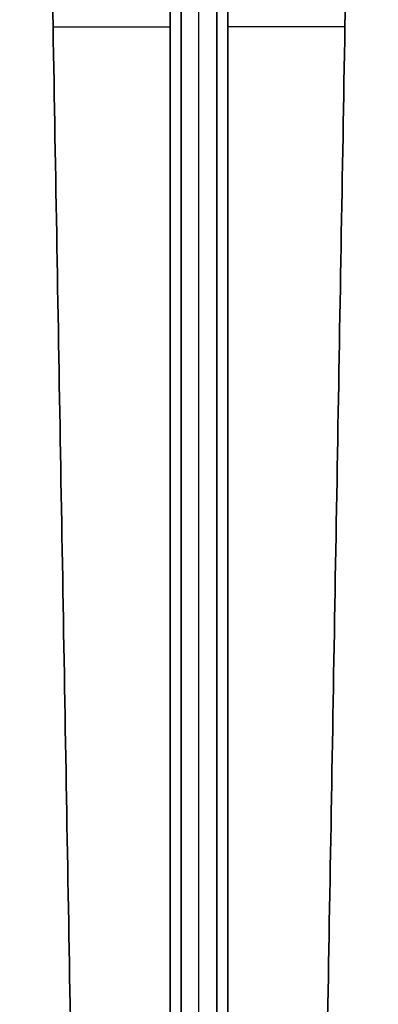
# Model space of a CAD drawing. Header units: millimetres. Extents: x -291 to 291, y -7 to 1090.
# Tile 9 of 11: x -50 to 50, y 267 to 540. Entities that reach past the tile are written whole.
import ezdxf

# ---------------------------------------------------------------- set-up
doc = ezdxf.new("R2010")
doc.units = ezdxf.units.MM
doc.header["$MEASUREMENT"] = 0
doc.layers.add('IGES LEVEL 3', color=7, linetype='Continuous')

msp = doc.modelspace()

# ---------------------------------------------------------------- linework, layer by layer
at = {"layer": 'IGES LEVEL 3'}
for points in [[(-8, 1076, -5), (-8, 542, -5), (-8, 8, -5)], [(-8, 8, 5), (-8, 542, 5), (-8, 1076, 5)], [(-5, 8, -8), (-5, 542, -8), (-5, 1076, -8)], [(-5, 1076, 8), (-5, 542, 8), (-5, 8, 8)], [(5, 1076, -8), (5, 542, -8), (5, 8, -8)], [(5, 8, 8), (5, 542, 8), (5, 1076, 8)], [(8, 1076, 5), (8, 542, 5), (8, 8, 5)], [(8, 8, -5), (8, 542, -5), (8, 1076, -5)], [(-32.76, 90.38, -5), (-41.31, 580.19, -5), (-49.86, 1070, -5)], [(-49.86, 1070, 5), (-41.31, 580.19, 5), (-32.76, 90.38, 5)], [(-5, 1070, -49.86), (-5, 580.19, -41.31), (-5, 90.38, -32.76)], [(-5, 90.38, 32.76), (-5, 580.19, 41.31), (-5, 1070, 49.86)], [(5, 90.38, -32.76), (5, 580.19, -41.31), (5, 1070, -49.86)], [(5, 1070, 49.86), (5, 580.19, 41.31), (5, 90.38, 32.76)], [(32.76, 90.38, 5), (41.31, 580.19, 5), (49.86, 1070, 5)], [(49.86, 1070, -5), (41.31, 580.19, -5), (32.76, 90.38, -5)]]:
    msp.add_open_spline(points, degree=2, dxfattribs=at)
at = {"layer": 'IGES LEVEL 3', "color": 253}
for points in [[(-8, 8, -5), (-8, 542, -5), (-8, 1076, -5)], [(-8, 8, 5), (-8, 542, 5), (-8, 1076, 5)], [(-8, 8, 5), (-8, 542, 5), (-8, 1076, 5)], [(-8, 1076, -5), (-8, 542, -5), (-8, 8, -5)], [(-8, 8), (-8, 542), (-8, 1076)], [(-5, 8, -8), (-5, 542, -8), (-5, 1076, -8)], [(-5, 8, -8), (-5, 542, -8), (-5, 1076, -8)], [(-5, 8, 8), (-5, 542, 8), (-5, 1076, 8)], [(-5, 1076, 8), (-5, 542, 8), (-5, 8, 8)], [(0, 8, -8), (0, 542, -8), (0, 1076, -8)], [(0, 8, 8), (0, 542, 8), (0, 1076, 8)], [(5, 8, -8), (5, 542, -8), (5, 1076, -8)], [(5, 1076, -8), (5, 542, -8), (5, 8, -8)], [(5, 8, 8), (5, 542, 8), (5, 1076, 8)], [(5, 8, 8), (5, 542, 8), (5, 1076, 8)], [(8, 8, 5), (8, 542, 5), (8, 1076, 5)], [(8, 8, -5), (8, 542, -5), (8, 1076, -5)], [(8, 8, -5), (8, 542, -5), (8, 1076, -5)], [(8, 1076, 5), (8, 542, 5), (8, 8, 5)], [(8, 8), (8, 542), (8, 1076)], [(-49.86, 1070, -5), (-41.31, 580.19, -5), (-32.76, 90.38, -5)], [(-49.86, 1070, 5), (-41.31, 580.19, 5), (-32.76, 90.38, 5)], [(-32.76, 90.38, -5), (-41.31, 580.19, -5), (-49.86, 1070, -5)], [(-49.86, 1070, 5), (-41.31, 580.19, 5), (-32.76, 90.38, 5)], [(-32.76, 90.38), (-41.31, 580.19), (-49.86, 1070)], [(-5, 1070, -49.86), (-5, 580.19, -41.31), (-5, 90.38, -32.76)], [(-5, 1070, -49.86), (-5, 580.19, -41.31), (-5, 90.38, -32.76)], [(-5, 1070, 49.86), (-5, 580.19, 41.31), (-5, 90.38, 32.76)], [(-5, 90.38, 32.76), (-5, 580.19, 41.31), (-5, 1070, 49.86)], [(0, 90.38, -32.76), (0, 580.19, -41.31), (0, 1070, -49.86)], [(0, 90.38, 32.76), (0, 580.19, 41.31), (0, 1070, 49.86)], [(5, 1070, -49.86), (5, 580.19, -41.31), (5, 90.38, -32.76)], [(5, 90.38, -32.76), (5, 580.19, -41.31), (5, 1070, -49.86)], [(5, 1070, 49.86), (5, 580.19, 41.31), (5, 90.38, 32.76)], [(5, 1070, 49.86), (5, 580.19, 41.31), (5, 90.38, 32.76)], [(49.86, 1070, 5), (41.31, 580.19, 5), (32.76, 90.38, 5)], [(49.86, 1070, -5), (41.31, 580.19, -5), (32.76, 90.38, -5)], [(32.76, 90.38, 5), (41.31, 580.19, 5), (49.86, 1070, 5)], [(49.86, 1070, -5), (41.31, 580.19, -5), (32.76, 90.38, -5)], [(32.76, 90.38), (41.31, 580.19), (49.86, 1070)], [(-40.57, 538, -5), (-24.29, 538, -5), (-8, 538, -5)], [(-40.57, 538, 5), (-24.29, 538, 5), (-8, 538, 5)], [(-5, 538, -40.57), (-5, 538, -24.29), (-5, 538, -8)], [(-5, 538, 40.57), (-5, 538, 24.29), (-5, 538, 8)], [(5, 538, -40.57), (5, 538, -24.29), (5, 538, -8)], [(5, 538, 40.57), (5, 538, 24.29), (5, 538, 8)], [(40.57, 538, 5), (24.29, 538, 5), (8, 538, 5)], [(40.57, 538, -5), (24.29, 538, -5), (8, 538, -5)]]:
    msp.add_open_spline(points, degree=2, dxfattribs=at)

doc.saveas('drawing.dxf')
